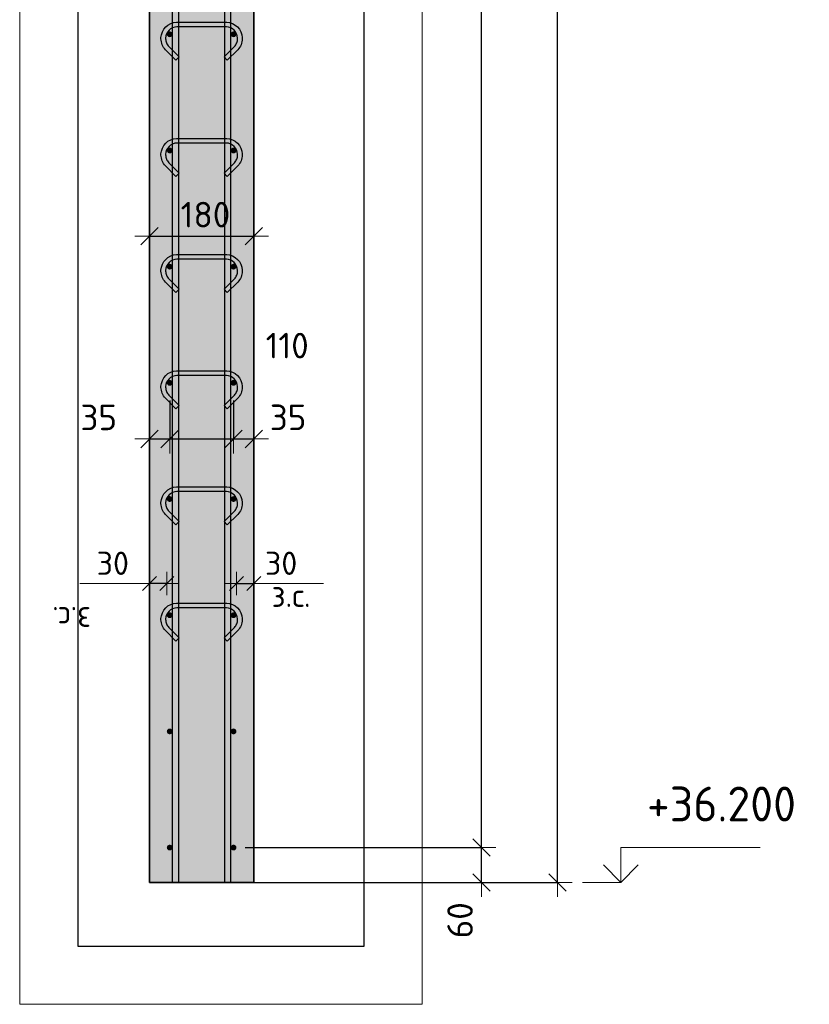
# Model space of a CAD drawing. Header units: millimetres. Extents: x -2995 to 60896, y -2809 to 57831.
# Tile 147 of 169: x 29591 to 30951, y 51918 to 53613. Entities that reach past the tile are written whole.
import ezdxf

# ---------------------------------------------------------------- set-up
doc = ezdxf.new("R2010")
doc.units = ezdxf.units.MM
doc.header["$PDMODE"] = 65
for name, color, linetype, lineweight in [('Standard', 7, 'Continuous', 25), ('Арм.стержн. вертикальными 1', 22, 'Continuous', 35), ('Арм.стержн.горизонт. 1', 180, 'Continuous', 35), ('Высотная отметки_ общее', 7, 'Continuous', 13), ('Размерная линия_ общее', 7, 'Continuous', 13), ('Размерная линия_ общее_1', 7, 'Continuous', 13)]:
    doc.layers.add(name, color=color, linetype=linetype, lineweight=lineweight)
doc.layers.add('Арм.стержн.Стяжки', color=7, linetype='Continuous', lineweight=35, true_color=0x501e0f)
doc.styles.add('ISOCPEUR', font='ISOCPEUR')
doc.dimstyles.new('DIMSTYLE_3', dxfattribs={"dimtxt": 44, "dimasz": 50, "dimexe": 0, "dimexo": 0, "dimgap": 22, "dimtad": 2, "dimdec": 0, "dimrnd": 5, "dimzin": 12, "dimdsep": 46, "dimtxsty": 'ISOCPEUR', "dimblk1": 'ALL_ML_STRICH', "dimblk2": 'ALL_ML_STRICH', "dimsah": 1, "dimcen": 0, "dimclrd": 7, "dimclre": 256, "dimclrt": 7, "dimadec": 0, "dimazin": 0, "dimtfac": 1, "dimtdec": 0, "dimtix": 1, "dimtmove": 2, "dimatfit": 3, "dimfxl": 0, "dimtvp": 1.2, "dimtzin": 0, "dimlwd": 0, "dimlwe": -3, "dimarcsym": 0})
doc.dimstyles.new('DIMSTYLE_5', dxfattribs={"dimtxt": 44, "dimasz": 50, "dimexe": 0, "dimexo": 0, "dimgap": 22, "dimtad": 2, "dimdec": 0, "dimrnd": 5, "dimzin": 12, "dimdsep": 46, "dimtxsty": 'ISOCPEUR', "dimblk1": 'ALL_ML_STRICH', "dimblk2": 'ALL_ML_STRICH', "dimsah": 1, "dimcen": 0, "dimclrd": 7, "dimclre": 256, "dimclrt": 7, "dimadec": 0, "dimazin": 0, "dimtfac": 1, "dimtdec": 0, "dimtix": 1, "dimtmove": 2, "dimatfit": 3, "dimfxl": 0, "dimtzin": 0, "dimlwd": 0, "dimlwe": -3, "dimarcsym": 0})
doc.dimstyles.new('DIMSTYLE_8', dxfattribs={"dimtxt": 40, "dimasz": 40, "dimexe": 0, "dimexo": 0.001, "dimgap": 20, "dimtad": 2, "dimdec": 0, "dimrnd": 5, "dimzin": 12, "dimdsep": 46, "dimtxsty": 'ISOCPEUR', "dimblk1": 'ALL_ML_STRICH', "dimblk2": 'ALL_ML_STRICH', "dimsah": 1, "dimcen": 0, "dimse1": 1, "dimse2": 1, "dimclrd": 7, "dimclre": 256, "dimclrt": 7, "dimadec": 0, "dimazin": 0, "dimtfac": 1, "dimtdec": 0, "dimtix": 1, "dimtmove": 2, "dimatfit": 3, "dimfxl": 0, "dimtvp": 1.2, "dimtzin": 0, "dimlwd": 0, "dimlwe": -3, "dimarcsym": 0})

# ---------------------------------------------------------------- blocks, each defined once
blk = doc.blocks.new('ALL_ML_STRICH')
at = {"color": 0, "linetype": 'ByBlock', "lineweight": -2}
for p, q in [((0, -0.5), (0, 0.5)), ((-1, 0), (0.5, 0)), ((-0.3, -0.3), (0.3, 0.3))]:
    blk.add_line(p, q, dxfattribs=at)
blk = doc.blocks.new('*D313')
at = {"layer": 'DEFPOINTS', "color": 7, "linetype": 'Continuous', "lineweight": 13, "transparency": 33554687}
for p in [(29849.4, 55428.3), (29897.3, 52128.3), (30517.5, 52128.3)]:
    blk.add_point(p, dxfattribs=at)
at = {"layer": 'Размерная линия_ общее', "color": 253, "linetype": 'Continuous', "lineweight": -2, "true_color": 0xa0a0a0, "transparency": 33554687}
for p, q in [((29869.4, 55428.3), (30517.5, 55428.3)), ((29917.3, 52128.3), (30517.5, 52128.3))]:
    blk.add_line(p, q, dxfattribs=at)
at = {"layer": 'Размерная линия_ общее', "color": 7, "linetype": 'Continuous', "lineweight": -2, "transparency": 33554687}
blk.add_line((30517.5, 52128.3), (30517.5, 55428.3), dxfattribs=at)
at = {"layer": 'Размерная линия_ общее', "color": 7, "linetype": 'Continuous', "lineweight": 13, "transparency": 33554687, "xscale": 50, "yscale": 50, "zscale": 50}
for p, rotation in [((30517.5, 55428.3), 90), ((30517.5, 52128.3), 270)]:
    blk.add_blockref('ALL_ML_STRICH', p, dxfattribs=dict(at, rotation=rotation))
at = {"layer": 'Размерная линия_ общее', "color": 7, "linetype": 'Continuous', "lineweight": 13, "transparency": 33554687, "insert": (30480.5, 53780.5), "char_height": 44, "width": 176, "attachment_point": 5, "rotation": 90, "style": 'ISOCPEUR'}
blk.add_mtext('\\A1;{3300}', dxfattribs=at)
blk = doc.blocks.new('COMPLEX_ELEVATIONDIM_13')
at = {"layer": 'Высотная отметки_ общее', "color": 7, "linetype": 'Continuous', "lineweight": 13, "transparency": 33554687}
for p, q in [((30626.6, 52128.3), (30626.6, 52188.3)), ((30626.6, 52188.3), (30866.6, 52188.3)), ((30626.6, 52128.3), (30596.6, 52158.3)), ((30626.6, 52128.3), (30656.6, 52158.3)), ((30626.6, 52128.3), (30626.6, 52128.3)), ((30626.6, 52128.3), (30626.6, 52128.3)), ((30626.6, 52128.3), (30626.6, 52128.3)), ((30626.6, 52128.3), (30626.6, 52128.3))]:
    blk.add_line(p, q, dxfattribs=at)
blk.add_lwpolyline([(30626.6, 52128.3), (30566.6, 52128.3), (30566.6, 52128.3), (30560.5, 52128.3)], dxfattribs=at)
at = {"layer": 'Высотная отметки_ общее', "color": 7, "linetype": 'Continuous', "lineweight": 13, "transparency": 33554687, "insert": (30671.6, 52233.3), "char_height": 60, "width": 298.477, "attachment_point": 7, "style": 'ISOCPEUR'}
blk.add_mtext('\\W0.96;+36.200', dxfattribs=at)
blk = doc.blocks.new('*D315')
at = {"layer": 'DEFPOINTS', "color": 7, "linetype": 'Continuous', "lineweight": 13, "transparency": 33554687}
for p in [(29959.4, 52188.3), (29940.3, 52128.3), (30386.4, 52128.3)]:
    blk.add_point(p, dxfattribs=at)
at = {"layer": 'Размерная линия_ общее', "color": 253, "linetype": 'Continuous', "lineweight": -2, "true_color": 0xa0a0a0, "transparency": 33554687}
for p, q in [((29979.4, 52188.3), (30386.4, 52188.3)), ((29960.3, 52128.3), (30386.4, 52128.3))]:
    blk.add_line(p, q, dxfattribs=at)
at = {"layer": 'Размерная линия_ общее', "color": 7, "linetype": 'Continuous', "lineweight": -2, "transparency": 33554687}
blk.add_line((30386.4, 52128.3), (30386.4, 52188.3), dxfattribs=at)
at = {"layer": 'Размерная линия_ общее', "color": 7, "linetype": 'Continuous', "lineweight": 13, "transparency": 33554687, "xscale": 50, "yscale": 50, "zscale": 50}
for p, rotation in [((30386.4, 52188.3), 90), ((30386.4, 52128.3), 270)]:
    blk.add_blockref('ALL_ML_STRICH', p, dxfattribs=dict(at, rotation=rotation))
at = {"layer": 'Размерная линия_ общее', "color": 7, "linetype": 'Continuous', "lineweight": 13, "transparency": 33554687, "insert": (30349.6, 52063.2), "char_height": 44, "width": 88, "attachment_point": 5, "rotation": 90, "style": 'ISOCPEUR'}
blk.add_mtext('\\A1;{60}', dxfattribs=at)
blk = doc.blocks.new('*D316')
at = {"layer": 'DEFPOINTS', "color": 7, "linetype": 'Continuous', "lineweight": 13, "transparency": 33554687}
for p in [(29959.4, 55388.3), (29959.4, 52188.3), (30386.4, 52188.3)]:
    blk.add_point(p, dxfattribs=at)
at = {"layer": 'Размерная линия_ общее', "color": 253, "linetype": 'Continuous', "lineweight": -2, "true_color": 0xa0a0a0, "transparency": 33554687}
for p, q in [((29979.4, 55388.3), (30386.4, 55388.3)), ((29979.4, 52188.3), (30386.4, 52188.3))]:
    blk.add_line(p, q, dxfattribs=at)
at = {"layer": 'Размерная линия_ общее', "color": 7, "linetype": 'Continuous', "lineweight": -2, "transparency": 33554687}
blk.add_line((30386.4, 52188.3), (30386.4, 55388.3), dxfattribs=at)
at = {"layer": 'Размерная линия_ общее', "color": 7, "linetype": 'Continuous', "lineweight": 13, "transparency": 33554687, "xscale": 50, "yscale": 50, "zscale": 50}
for p, rotation in [((30386.4, 55388.3), 90), ((30386.4, 52188.3), 270)]:
    blk.add_blockref('ALL_ML_STRICH', p, dxfattribs=dict(at, rotation=rotation))
at = {"layer": 'Размерная линия_ общее', "color": 7, "linetype": 'Continuous', "lineweight": 13, "transparency": 33554687, "insert": (30327.4, 53640.3), "char_height": 44, "width": 2.2, "attachment_point": 1, "rotation": 90, "line_spacing_factor": 0.60241, "style": 'ISOCPEUR'}
blk.add_mtext('\\W0.91;16х200=3200', dxfattribs=at)
blk = doc.blocks.new('*D494')
at = {"layer": 'DEFPOINTS', "color": 7, "linetype": 'Continuous', "lineweight": 13, "transparency": 33554687}
for p in [(29964.4, 52642.7), (29964.4, 52634), (29994.4, 52634)]:
    blk.add_point(p, dxfattribs=at)
at = {"layer": 'Размерная линия_ общее_1', "color": 7, "linetype": 'Continuous', "lineweight": -2, "transparency": 33554687}
blk.add_line((29964.4, 52642.7), (29994.4, 52642.7), dxfattribs=at)
at = {"layer": 'Размерная линия_ общее_1', "color": 7, "linetype": 'Continuous', "lineweight": 13, "transparency": 33554687, "xscale": 40, "yscale": 40, "zscale": 40, "rotation": 180}
blk.add_blockref('ALL_ML_STRICH', (29964.4, 52642.7), dxfattribs=at)
at = {"layer": 'Размерная линия_ общее_1', "color": 7, "linetype": 'Continuous', "lineweight": 13, "transparency": 33554687, "xscale": 40, "yscale": 40, "zscale": 40}
blk.add_blockref('ALL_ML_STRICH', (29994.4, 52642.7), dxfattribs=at)
at = {"layer": 'Размерная линия_ общее_1', "color": 7, "linetype": 'Continuous', "lineweight": 13, "transparency": 33554687, "insert": (30041.4, 52677.7), "char_height": 40, "width": 80, "attachment_point": 5, "style": 'ISOCPEUR'}
blk.add_mtext('\\A1;{30}', dxfattribs=at)
at = {"layer": 'Размерная линия_ общее_1', "color": 7, "linetype": 'Continuous', "lineweight": 13, "transparency": 33554687, "insert": (30024.9, 52642.5), "char_height": 40, "width": 2, "attachment_point": 1, "line_spacing_factor": 0.60241, "style": 'ISOCPEUR'}
blk.add_mtext('з.с.', dxfattribs=at)
blk = doc.blocks.new('*D495')
at = {"layer": 'DEFPOINTS', "color": 7, "linetype": 'Continuous', "lineweight": 13, "transparency": 33554687}
for p in [(29814.4, 52634), (29844.4, 52642.7), (29844.4, 52634)]:
    blk.add_point(p, dxfattribs=at)
at = {"layer": 'Размерная линия_ общее_1', "color": 7, "linetype": 'Continuous', "lineweight": -2, "transparency": 33554687}
blk.add_line((29844.4, 52642.7), (29814.4, 52642.7), dxfattribs=at)
at = {"layer": 'Размерная линия_ общее_1', "color": 7, "linetype": 'Continuous', "lineweight": 13, "transparency": 33554687, "xscale": 40, "yscale": 40, "zscale": 40}
for p, rotation in [((29814.4, 52642.7), 180), ((29844.4, 52642.7), 360)]:
    blk.add_blockref('ALL_ML_STRICH', p, dxfattribs=dict(at, rotation=rotation))
at = {"layer": 'Размерная линия_ общее_1', "color": 7, "linetype": 'Continuous', "lineweight": 13, "transparency": 33554687, "insert": (29751.4, 52677.7), "char_height": 40, "width": 80, "attachment_point": 5, "style": 'ISOCPEUR'}
blk.add_mtext('\\A1;{30}', dxfattribs=at)
at = {"layer": 'Размерная линия_ общее_1', "color": 7, "linetype": 'Continuous', "lineweight": 13, "transparency": 33554687, "insert": (29713.9, 52562.5), "char_height": 40, "width": 2, "attachment_point": 1, "rotation": 180, "line_spacing_factor": 0.60241, "style": 'ISOCPEUR'}
blk.add_mtext('з.с.', dxfattribs=at)
blk = doc.blocks.new('*D496')
at = {"layer": 'DEFPOINTS', "color": 7, "linetype": 'Continuous', "lineweight": 13, "transparency": 33554687}
for p in [(29849.4, 52977.8), (29814.4, 52891.7), (29814.4, 52850.8)]:
    blk.add_point(p, dxfattribs=at)
at = {"layer": 'Размерная линия_ общее', "color": 253, "linetype": 'Continuous', "lineweight": -2, "true_color": 0xa0a0a0, "transparency": 33554687}
for p, q in [((29849.4, 52957.8), (29849.4, 52891.7)), ((29814.4, 52870.8), (29814.4, 52891.7))]:
    blk.add_line(p, q, dxfattribs=at)
at = {"layer": 'Размерная линия_ общее', "color": 7, "linetype": 'Continuous', "lineweight": -2, "transparency": 33554687}
blk.add_line((29814.4, 52891.7), (29849.4, 52891.7), dxfattribs=at)
at = {"layer": 'Размерная линия_ общее', "color": 7, "linetype": 'Continuous', "lineweight": 13, "transparency": 33554687, "xscale": 50, "yscale": 50, "zscale": 50, "rotation": 180}
blk.add_blockref('ALL_ML_STRICH', (29814.4, 52891.7), dxfattribs=at)
at = {"layer": 'Размерная линия_ общее', "color": 7, "linetype": 'Continuous', "lineweight": 13, "transparency": 33554687, "xscale": 50, "yscale": 50, "zscale": 50}
blk.add_blockref('ALL_ML_STRICH', (29849.4, 52891.7), dxfattribs=at)
at = {"layer": 'Размерная линия_ общее', "color": 7, "linetype": 'Continuous', "lineweight": 13, "transparency": 33554687, "insert": (29727.1, 52928.8), "char_height": 44, "width": 88, "attachment_point": 5, "style": 'ISOCPEUR'}
blk.add_mtext('\\A1;{35}', dxfattribs=at)
blk = doc.blocks.new('*D497')
at = {"layer": 'DEFPOINTS', "color": 7, "linetype": 'Continuous', "lineweight": 13, "transparency": 33554687}
for p in [(29849.4, 52977.8), (29959.4, 52977.8), (29849.4, 52891.7)]:
    blk.add_point(p, dxfattribs=at)
at = {"layer": 'Размерная линия_ общее', "color": 253, "linetype": 'Continuous', "lineweight": -2, "true_color": 0xa0a0a0, "transparency": 33554687}
for p, q in [((29849.4, 52957.8), (29849.4, 52891.7)), ((29959.4, 52957.8), (29959.4, 52891.7))]:
    blk.add_line(p, q, dxfattribs=at)
at = {"layer": 'Размерная линия_ общее', "color": 7, "linetype": 'Continuous', "lineweight": -2, "transparency": 33554687}
blk.add_line((29849.4, 52891.7), (29959.4, 52891.7), dxfattribs=at)
at = {"layer": 'Размерная линия_ общее', "color": 7, "linetype": 'Continuous', "lineweight": 13, "transparency": 33554687, "xscale": 50, "yscale": 50, "zscale": 50, "rotation": 180}
blk.add_blockref('ALL_ML_STRICH', (29849.4, 52891.7), dxfattribs=at)
at = {"layer": 'Размерная линия_ общее', "color": 7, "linetype": 'Continuous', "lineweight": 13, "transparency": 33554687, "xscale": 50, "yscale": 50, "zscale": 50}
blk.add_blockref('ALL_ML_STRICH', (29959.4, 52891.7), dxfattribs=at)
at = {"layer": 'Размерная линия_ общее', "color": 7, "linetype": 'Continuous', "lineweight": 13, "transparency": 33554687, "insert": (30051.8, 53052.4), "char_height": 44, "width": 132, "attachment_point": 5, "style": 'ISOCPEUR'}
blk.add_mtext('\\A1;{110}', dxfattribs=at)
blk = doc.blocks.new('*D498')
at = {"layer": 'DEFPOINTS', "color": 7, "linetype": 'Continuous', "lineweight": 13, "transparency": 33554687}
for p in [(29959.4, 52977.8), (29959.4, 52891.7), (29994.4, 52854.3)]:
    blk.add_point(p, dxfattribs=at)
at = {"layer": 'Размерная линия_ общее', "color": 253, "linetype": 'Continuous', "lineweight": -2, "true_color": 0xa0a0a0, "transparency": 33554687}
for p, q in [((29959.4, 52957.8), (29959.4, 52891.7)), ((29994.4, 52874.3), (29994.4, 52891.7))]:
    blk.add_line(p, q, dxfattribs=at)
at = {"layer": 'Размерная линия_ общее', "color": 7, "linetype": 'Continuous', "lineweight": -2, "transparency": 33554687}
blk.add_line((29959.4, 52891.7), (29994.4, 52891.7), dxfattribs=at)
at = {"layer": 'Размерная линия_ общее', "color": 7, "linetype": 'Continuous', "lineweight": 13, "transparency": 33554687, "xscale": 50, "yscale": 50, "zscale": 50, "rotation": 180}
blk.add_blockref('ALL_ML_STRICH', (29959.4, 52891.7), dxfattribs=at)
at = {"layer": 'Размерная линия_ общее', "color": 7, "linetype": 'Continuous', "lineweight": 13, "transparency": 33554687, "xscale": 50, "yscale": 50, "zscale": 50}
blk.add_blockref('ALL_ML_STRICH', (29994.4, 52891.7), dxfattribs=at)
at = {"layer": 'Размерная линия_ общее', "color": 7, "linetype": 'Continuous', "lineweight": 13, "transparency": 33554687, "insert": (30053.3, 52928.9), "char_height": 44, "width": 88, "attachment_point": 5, "style": 'ISOCPEUR'}
blk.add_mtext('\\A1;{35}', dxfattribs=at)
blk = doc.blocks.new('*D499')
at = {"layer": 'DEFPOINTS', "color": 7, "linetype": 'Continuous', "lineweight": 13, "transparency": 33554687}
for p in [(29814.4, 53250.8), (29814.4, 53240.8), (29994.4, 53249.1)]:
    blk.add_point(p, dxfattribs=at)
at = {"layer": 'Размерная линия_ общее', "color": 253, "linetype": 'Continuous', "lineweight": -2, "true_color": 0xa0a0a0, "transparency": 33554687}
for p, q in [((29814.4, 53240.8), (29814.4, 53240.8)), ((29994.4, 53240.8), (29994.4, 53240.8))]:
    blk.add_line(p, q, dxfattribs=at)
at = {"layer": 'Размерная линия_ общее', "color": 7, "linetype": 'Continuous', "lineweight": -2, "transparency": 33554687}
blk.add_line((29814.4, 53240.8), (29994.4, 53240.8), dxfattribs=at)
at = {"layer": 'Размерная линия_ общее', "color": 7, "linetype": 'Continuous', "lineweight": 13, "transparency": 33554687, "xscale": 50, "yscale": 50, "zscale": 50, "rotation": 180}
blk.add_blockref('ALL_ML_STRICH', (29814.4, 53240.8), dxfattribs=at)
at = {"layer": 'Размерная линия_ общее', "color": 7, "linetype": 'Continuous', "lineweight": 13, "transparency": 33554687, "xscale": 50, "yscale": 50, "zscale": 50}
blk.add_blockref('ALL_ML_STRICH', (29994.4, 53240.8), dxfattribs=at)
at = {"layer": 'Размерная линия_ общее', "color": 7, "linetype": 'Continuous', "lineweight": 13, "transparency": 33554687, "insert": (29911, 53277.8), "char_height": 44, "width": 132, "attachment_point": 5, "style": 'ISOCPEUR'}
blk.add_mtext('\\A1;{180}', dxfattribs=at)

msp = doc.modelspace()

# ---------------------------------------------------------------- hatches: boundary and pattern name
at = {"layer": 'Арм.стержн.горизонт. 1', "linetype": 'Continuous', "lineweight": 50, "transparency": 33554687}
for points in [[(29854.4, 53588.3), (29854, 53590.2), (29852.9, 53591.8), (29851.3, 53592.9), (29849.4, 53593.3), (29847.5, 53592.9), (29845.9, 53591.8), (29844.8, 53590.2), (29844.4, 53588.3), (29844.8, 53586.4), (29845.9, 53584.7), (29847.5, 53583.6), (29849.4, 53583.3), (29851.3, 53583.6), (29852.9, 53584.7), (29854, 53586.4)], [(29964.4, 53588.3), (29964, 53590.2), (29962.9, 53591.8), (29961.3, 53592.9), (29959.4, 53593.3), (29957.5, 53592.9), (29955.9, 53591.8), (29954.8, 53590.2), (29954.4, 53588.3), (29954.8, 53586.4), (29955.9, 53584.7), (29957.5, 53583.6), (29959.4, 53583.3), (29961.3, 53583.6), (29962.9, 53584.7), (29964, 53586.4)], [(29854.4, 53388.3), (29854, 53390.2), (29852.9, 53391.8), (29851.3, 53392.9), (29849.4, 53393.3), (29847.5, 53392.9), (29845.9, 53391.8), (29844.8, 53390.2), (29844.4, 53388.3), (29844.8, 53386.4), (29845.9, 53384.7), (29847.5, 53383.6), (29849.4, 53383.3), (29851.3, 53383.6), (29852.9, 53384.7), (29854, 53386.4)], [(29964.4, 53388.3), (29964, 53390.2), (29962.9, 53391.8), (29961.3, 53392.9), (29959.4, 53393.3), (29957.5, 53392.9), (29955.9, 53391.8), (29954.8, 53390.2), (29954.4, 53388.3), (29954.8, 53386.4), (29955.9, 53384.7), (29957.5, 53383.6), (29959.4, 53383.3), (29961.3, 53383.6), (29962.9, 53384.7), (29964, 53386.4)], [(29854.4, 53188.3), (29854, 53190.2), (29852.9, 53191.8), (29851.3, 53192.9), (29849.4, 53193.3), (29847.5, 53192.9), (29845.9, 53191.8), (29844.8, 53190.2), (29844.4, 53188.3), (29844.8, 53186.4), (29845.9, 53184.7), (29847.5, 53183.6), (29849.4, 53183.3), (29851.3, 53183.6), (29852.9, 53184.7), (29854, 53186.4)], [(29964.4, 53188.3), (29964, 53190.2), (29962.9, 53191.8), (29961.3, 53192.9), (29959.4, 53193.3), (29957.5, 53192.9), (29955.9, 53191.8), (29954.8, 53190.2), (29954.4, 53188.3), (29954.8, 53186.4), (29955.9, 53184.7), (29957.5, 53183.6), (29959.4, 53183.3), (29961.3, 53183.6), (29962.9, 53184.7), (29964, 53186.4)], [(29854.4, 52988.3), (29854, 52990.2), (29852.9, 52991.8), (29851.3, 52992.9), (29849.4, 52993.3), (29847.5, 52992.9), (29845.9, 52991.8), (29844.8, 52990.2), (29844.4, 52988.3), (29844.8, 52986.4), (29845.9, 52984.7), (29847.5, 52983.6), (29849.4, 52983.3), (29851.3, 52983.6), (29852.9, 52984.7), (29854, 52986.4)], [(29964.4, 52988.3), (29964, 52990.2), (29962.9, 52991.8), (29961.3, 52992.9), (29959.4, 52993.3), (29957.5, 52992.9), (29955.9, 52991.8), (29954.8, 52990.2), (29954.4, 52988.3), (29954.8, 52986.4), (29955.9, 52984.7), (29957.5, 52983.6), (29959.4, 52983.3), (29961.3, 52983.6), (29962.9, 52984.7), (29964, 52986.4)], [(29854.4, 52788.3), (29854, 52790.2), (29852.9, 52791.8), (29851.3, 52792.9), (29849.4, 52793.3), (29847.5, 52792.9), (29845.9, 52791.8), (29844.8, 52790.2), (29844.4, 52788.3), (29844.8, 52786.4), (29845.9, 52784.7), (29847.5, 52783.6), (29849.4, 52783.3), (29851.3, 52783.6), (29852.9, 52784.7), (29854, 52786.4)], [(29964.4, 52788.3), (29964, 52790.2), (29962.9, 52791.8), (29961.3, 52792.9), (29959.4, 52793.3), (29957.5, 52792.9), (29955.9, 52791.8), (29954.8, 52790.2), (29954.4, 52788.3), (29954.8, 52786.4), (29955.9, 52784.7), (29957.5, 52783.6), (29959.4, 52783.3), (29961.3, 52783.6), (29962.9, 52784.7), (29964, 52786.4)], [(29854.4, 52588.3), (29854, 52590.2), (29852.9, 52591.8), (29851.3, 52592.9), (29849.4, 52593.3), (29847.5, 52592.9), (29845.9, 52591.8), (29844.8, 52590.2), (29844.4, 52588.3), (29844.8, 52586.4), (29845.9, 52584.7), (29847.5, 52583.6), (29849.4, 52583.3), (29851.3, 52583.6), (29852.9, 52584.7), (29854, 52586.4)], [(29964.4, 52588.3), (29964, 52590.2), (29962.9, 52591.8), (29961.3, 52592.9), (29959.4, 52593.3), (29957.5, 52592.9), (29955.9, 52591.8), (29954.8, 52590.2), (29954.4, 52588.3), (29954.8, 52586.4), (29955.9, 52584.7), (29957.5, 52583.6), (29959.4, 52583.3), (29961.3, 52583.6), (29962.9, 52584.7), (29964, 52586.4)], [(29854.4, 52388.3), (29854, 52390.2), (29852.9, 52391.8), (29851.3, 52392.9), (29849.4, 52393.3), (29847.5, 52392.9), (29845.9, 52391.8), (29844.8, 52390.2), (29844.4, 52388.3), (29844.8, 52386.4), (29845.9, 52384.7), (29847.5, 52383.6), (29849.4, 52383.3), (29851.3, 52383.6), (29852.9, 52384.7), (29854, 52386.4)], [(29964.4, 52388.3), (29964, 52390.2), (29962.9, 52391.8), (29961.3, 52392.9), (29959.4, 52393.3), (29957.5, 52392.9), (29955.9, 52391.8), (29954.8, 52390.2), (29954.4, 52388.3), (29954.8, 52386.4), (29955.9, 52384.7), (29957.5, 52383.6), (29959.4, 52383.3), (29961.3, 52383.6), (29962.9, 52384.7), (29964, 52386.4)], [(29854.4, 52188.3), (29854, 52190.2), (29852.9, 52191.8), (29851.3, 52192.9), (29849.4, 52193.3), (29847.5, 52192.9), (29845.9, 52191.8), (29844.8, 52190.2), (29844.4, 52188.3), (29844.8, 52186.4), (29845.9, 52184.7), (29847.5, 52183.6), (29849.4, 52183.3), (29851.3, 52183.6), (29852.9, 52184.7), (29854, 52186.4)], [(29964.4, 52188.3), (29964, 52190.2), (29962.9, 52191.8), (29961.3, 52192.9), (29959.4, 52193.3), (29957.5, 52192.9), (29955.9, 52191.8), (29954.8, 52190.2), (29954.4, 52188.3), (29954.8, 52186.4), (29955.9, 52184.7), (29957.5, 52183.6), (29959.4, 52183.3), (29961.3, 52183.6), (29962.9, 52184.7), (29964, 52186.4)]]:
    msp.add_hatch(color=4, dxfattribs=at).paths.add_polyline_path(points)
at = {"layer": 'Размерная линия_ общее', "linetype": 'Continuous', "lineweight": 25, "transparency": 33554687}
msp.add_hatch(color=7, dxfattribs=at).paths.add_polyline_path([(29994.4, 55428.3), (29814.4, 55428.3), (29814.4, 52128.3), (29994.4, 52128.3)])

# ---------------------------------------------------------------- linework, layer by layer
at = {"layer": 'Standard', "color": 52, "linetype": 'Continuous', "lineweight": -3, "transparency": 33554687}
for p, q in [((29691, 56634), (29691, 52018.5)), ((29691, 56634), (29691, 52018.5)), ((30184.3, 52018.5), (30184.3, 56634)), ((30184.3, 52018.5), (30184.3, 56634)), ((29691, 52018.5), (30184.3, 52018.5)), ((29691, 52018.5), (30184.3, 52018.5))]:
    msp.add_line(p, q, dxfattribs=at)
at = {"layer": 'Standard', "color": 7, "linetype": 'Continuous', "lineweight": 13, "transparency": 33554687}
for p, q in [((29814.4, 52642.7), (29694.4, 52642.7)), ((29994.4, 52642.7), (30114.4, 52642.7))]:
    msp.add_line(p, q, dxfattribs=at)
msp.add_lwpolyline([(29591, 51918.5), (30284.3, 51918.5), (30284.3, 56734), (29591, 56734), (29591, 51918.5)], dxfattribs=at)
at = {"layer": 'Арм.стержн. вертикальными 1', "color": 4, "linetype": 'Continuous', "lineweight": 25, "transparency": 33554687}
for points in [[(29854.4, 52128.3), (29854.4, 56258.3), (29864.4, 56258.3), (29864.4, 52128.3), (29854.4, 52128.3)], [(29854.4, 52128.3), (29854.4, 56258.3), (29864.4, 56258.3), (29864.4, 52128.3), (29854.4, 52128.3)], [(29944.4, 52128.3), (29944.4, 56258.3), (29954.4, 56258.3), (29954.4, 52128.3), (29944.4, 52128.3)], [(29944.4, 52128.3), (29944.4, 56258.3), (29954.4, 56258.3), (29954.4, 52128.3), (29944.4, 52128.3)]]:
    msp.add_lwpolyline(points, dxfattribs=at)
at = {"layer": 'Арм.стержн.горизонт. 1', "color": 52, "linetype": 'Continuous', "lineweight": 25, "transparency": 33554687}
for p, q in [((29814.4, 55248.3), (29814.4, 52128.3)), ((29994.4, 55248.3), (29994.4, 52128.3))]:
    msp.add_line(p, q, dxfattribs=at)
at = {"layer": 'Арм.стержн.Стяжки', "color": 40, "linetype": 'Continuous', "lineweight": 25, "transparency": 33554687}
for points in [[(29860.2, 53543.7), (29842.1, 53561.8), (29840.5, 53563.7), (29839, 53565.8), (29837.6, 53568.1), (29836.5, 53570.4), (29835.7, 53572.8), (29835, 53575.4), (29834.6, 53577.9), (29834.4, 53580.5), (29834.4, 53582.5), (29835.1, 53587.3), (29836.8, 53592.4), (29839.4, 53597.1), (29842.6, 53600.9), (29846.4, 53604.2), (29851.1, 53606.8), (29856.2, 53608.5), (29861.1, 53609.1), (29947.7, 53609.1), (29952.6, 53608.5), (29957.7, 53606.8), (29962.4, 53604.2), (29966.2, 53600.9), (29969.4, 53597.1), (29972.1, 53592.4), (29973.7, 53587.3), (29974.4, 53582.5), (29974.4, 53580.5), (29974.2, 53577.9), (29973.8, 53575.4), (29973.2, 53572.8), (29972.3, 53570.4), (29971.2, 53568.1), (29969.9, 53565.8), (29968.3, 53563.7), (29966.7, 53561.8), (29948.6, 53543.7), (29943, 53549.4), (29960.8, 53567.3), (29962.1, 53568.7), (29963.2, 53570.2), (29964.1, 53571.8), (29964.9, 53573.5), (29965.5, 53575.2), (29966, 53577), (29966.3, 53578.9), (29966.4, 53580.7), (29966.4, 53581.9), (29965.9, 53585.5), (29964.7, 53589.2), (29962.8, 53592.5), (29960.5, 53595.3), (29957.8, 53597.5), (29954.5, 53599.4), (29950.8, 53600.6), (29947.2, 53601.1), (29861.6, 53601.1), (29858, 53600.6), (29854.4, 53599.4), (29851, 53597.5), (29848.3, 53595.3), (29846, 53592.5), (29844.1, 53589.2), (29842.9, 53585.5), (29842.4, 53581.9), (29842.4, 53580.7), (29842.5, 53578.9), (29842.8, 53577), (29843.3, 53575.2), (29843.9, 53573.5), (29844.7, 53571.8), (29845.7, 53570.2), (29846.8, 53568.7), (29848, 53567.3), (29865.9, 53549.4), (29860.2, 53543.7)], [(29860.2, 53343.7), (29842.1, 53361.8), (29840.5, 53363.7), (29839, 53365.8), (29837.6, 53368.1), (29836.5, 53370.4), (29835.7, 53372.8), (29835, 53375.4), (29834.6, 53377.9), (29834.4, 53380.5), (29834.4, 53382.5), (29835.1, 53387.3), (29836.8, 53392.4), (29839.4, 53397.1), (29842.6, 53400.9), (29846.4, 53404.2), (29851.1, 53406.8), (29856.2, 53408.5), (29861.1, 53409.1), (29947.7, 53409.1), (29952.6, 53408.5), (29957.7, 53406.8), (29962.4, 53404.2), (29966.2, 53400.9), (29969.4, 53397.1), (29972.1, 53392.4), (29973.7, 53387.3), (29974.4, 53382.5), (29974.4, 53380.5), (29974.2, 53377.9), (29973.8, 53375.4), (29973.2, 53372.8), (29972.3, 53370.4), (29971.2, 53368.1), (29969.9, 53365.8), (29968.3, 53363.7), (29966.7, 53361.8), (29948.6, 53343.7), (29943, 53349.4), (29960.8, 53367.3), (29962.1, 53368.7), (29963.2, 53370.2), (29964.1, 53371.8), (29964.9, 53373.5), (29965.5, 53375.2), (29966, 53377), (29966.3, 53378.9), (29966.4, 53380.7), (29966.4, 53381.9), (29965.9, 53385.5), (29964.7, 53389.2), (29962.8, 53392.5), (29960.5, 53395.3), (29957.8, 53397.5), (29954.5, 53399.4), (29950.8, 53400.6), (29947.2, 53401.1), (29861.6, 53401.1), (29858, 53400.6), (29854.4, 53399.4), (29851, 53397.5), (29848.3, 53395.3), (29846, 53392.5), (29844.1, 53389.2), (29842.9, 53385.5), (29842.4, 53381.9), (29842.4, 53380.7), (29842.5, 53378.9), (29842.8, 53377), (29843.3, 53375.2), (29843.9, 53373.5), (29844.7, 53371.8), (29845.7, 53370.2), (29846.8, 53368.7), (29848, 53367.3), (29865.9, 53349.4), (29860.2, 53343.7)], [(29860.2, 53143.7), (29842.1, 53161.8), (29840.5, 53163.7), (29839, 53165.8), (29837.6, 53168.1), (29836.5, 53170.4), (29835.7, 53172.8), (29835, 53175.4), (29834.6, 53177.9), (29834.4, 53180.5), (29834.4, 53182.5), (29835.1, 53187.3), (29836.8, 53192.4), (29839.4, 53197.1), (29842.6, 53200.9), (29846.4, 53204.2), (29851.1, 53206.8), (29856.2, 53208.5), (29861.1, 53209.1), (29947.7, 53209.1), (29952.6, 53208.5), (29957.7, 53206.8), (29962.4, 53204.2), (29966.2, 53200.9), (29969.4, 53197.1), (29972.1, 53192.4), (29973.7, 53187.3), (29974.4, 53182.5), (29974.4, 53180.5), (29974.2, 53177.9), (29973.8, 53175.4), (29973.2, 53172.8), (29972.3, 53170.4), (29971.2, 53168.1), (29969.9, 53165.8), (29968.3, 53163.7), (29966.7, 53161.8), (29948.6, 53143.7), (29943, 53149.4), (29960.8, 53167.3), (29962.1, 53168.7), (29963.2, 53170.2), (29964.1, 53171.8), (29964.9, 53173.5), (29965.5, 53175.2), (29966, 53177), (29966.3, 53178.9), (29966.4, 53180.7), (29966.4, 53181.9), (29965.9, 53185.5), (29964.7, 53189.2), (29962.8, 53192.5), (29960.5, 53195.3), (29957.8, 53197.5), (29954.5, 53199.4), (29950.8, 53200.6), (29947.2, 53201.1), (29861.6, 53201.1), (29858, 53200.6), (29854.4, 53199.4), (29851, 53197.5), (29848.3, 53195.3), (29846, 53192.5), (29844.1, 53189.2), (29842.9, 53185.5), (29842.4, 53181.9), (29842.4, 53180.7), (29842.5, 53178.9), (29842.8, 53177), (29843.3, 53175.2), (29843.9, 53173.5), (29844.7, 53171.8), (29845.7, 53170.2), (29846.8, 53168.7), (29848, 53167.3), (29865.9, 53149.4), (29860.2, 53143.7)], [(29860.2, 52943.7), (29842.1, 52961.8), (29840.5, 52963.7), (29839, 52965.8), (29837.6, 52968.1), (29836.5, 52970.4), (29835.7, 52972.8), (29835, 52975.4), (29834.6, 52977.9), (29834.4, 52980.5), (29834.4, 52982.5), (29835.1, 52987.3), (29836.8, 52992.4), (29839.4, 52997.1), (29842.6, 53000.9), (29846.4, 53004.2), (29851.1, 53006.8), (29856.2, 53008.5), (29861.1, 53009.1), (29947.7, 53009.1), (29952.6, 53008.5), (29957.7, 53006.8), (29962.4, 53004.2), (29966.2, 53000.9), (29969.4, 52997.1), (29972.1, 52992.4), (29973.7, 52987.3), (29974.4, 52982.5), (29974.4, 52980.5), (29974.2, 52977.9), (29973.8, 52975.4), (29973.2, 52972.8), (29972.3, 52970.4), (29971.2, 52968.1), (29969.9, 52965.8), (29968.3, 52963.7), (29966.7, 52961.8), (29948.6, 52943.7), (29943, 52949.4), (29960.8, 52967.3), (29962.1, 52968.7), (29963.2, 52970.2), (29964.1, 52971.8), (29964.9, 52973.5), (29965.5, 52975.2), (29966, 52977), (29966.3, 52978.9), (29966.4, 52980.7), (29966.4, 52981.9), (29965.9, 52985.5), (29964.7, 52989.2), (29962.8, 52992.5), (29960.5, 52995.3), (29957.8, 52997.5), (29954.5, 52999.4), (29950.8, 53000.6), (29947.2, 53001.1), (29861.6, 53001.1), (29858, 53000.6), (29854.4, 52999.4), (29851, 52997.5), (29848.3, 52995.3), (29846, 52992.5), (29844.1, 52989.2), (29842.9, 52985.5), (29842.4, 52981.9), (29842.4, 52980.7), (29842.5, 52978.9), (29842.8, 52977), (29843.3, 52975.2), (29843.9, 52973.5), (29844.7, 52971.8), (29845.7, 52970.2), (29846.8, 52968.7), (29848, 52967.3), (29865.9, 52949.4), (29860.2, 52943.7)], [(29860.2, 52743.7), (29842.1, 52761.8), (29840.5, 52763.7), (29839, 52765.8), (29837.6, 52768.1), (29836.5, 52770.4), (29835.7, 52772.8), (29835, 52775.4), (29834.6, 52777.9), (29834.4, 52780.5), (29834.4, 52782.5), (29835.1, 52787.3), (29836.8, 52792.4), (29839.4, 52797.1), (29842.6, 52800.9), (29846.4, 52804.2), (29851.1, 52806.8), (29856.2, 52808.5), (29861.1, 52809.1), (29947.7, 52809.1), (29952.6, 52808.5), (29957.7, 52806.8), (29962.4, 52804.2), (29966.2, 52800.9), (29969.4, 52797.1), (29972.1, 52792.4), (29973.7, 52787.3), (29974.4, 52782.5), (29974.4, 52780.5), (29974.2, 52777.9), (29973.8, 52775.4), (29973.2, 52772.8), (29972.3, 52770.4), (29971.2, 52768.1), (29969.9, 52765.8), (29968.3, 52763.7), (29966.7, 52761.8), (29948.6, 52743.7), (29943, 52749.4), (29960.8, 52767.3), (29962.1, 52768.7), (29963.2, 52770.2), (29964.1, 52771.8), (29964.9, 52773.5), (29965.5, 52775.2), (29966, 52777), (29966.3, 52778.9), (29966.4, 52780.7), (29966.4, 52781.9), (29965.9, 52785.5), (29964.7, 52789.2), (29962.8, 52792.5), (29960.5, 52795.3), (29957.8, 52797.5), (29954.5, 52799.4), (29950.8, 52800.6), (29947.2, 52801.1), (29861.6, 52801.1), (29858, 52800.6), (29854.4, 52799.4), (29851, 52797.5), (29848.3, 52795.3), (29846, 52792.5), (29844.1, 52789.2), (29842.9, 52785.5), (29842.4, 52781.9), (29842.4, 52780.7), (29842.5, 52778.9), (29842.8, 52777), (29843.3, 52775.2), (29843.9, 52773.5), (29844.7, 52771.8), (29845.7, 52770.2), (29846.8, 52768.7), (29848, 52767.3), (29865.9, 52749.4), (29860.2, 52743.7)], [(29860.2, 52543.7), (29842.1, 52561.8), (29840.5, 52563.7), (29839, 52565.8), (29837.6, 52568.1), (29836.5, 52570.4), (29835.7, 52572.8), (29835, 52575.4), (29834.6, 52577.9), (29834.4, 52580.5), (29834.4, 52582.5), (29835.1, 52587.3), (29836.8, 52592.4), (29839.4, 52597.1), (29842.6, 52600.9), (29846.4, 52604.2), (29851.1, 52606.8), (29856.2, 52608.5), (29861.1, 52609.1), (29947.7, 52609.1), (29952.6, 52608.5), (29957.7, 52606.8), (29962.4, 52604.2), (29966.2, 52600.9), (29969.4, 52597.1), (29972.1, 52592.4), (29973.7, 52587.3), (29974.4, 52582.5), (29974.4, 52580.5), (29974.2, 52577.9), (29973.8, 52575.4), (29973.2, 52572.8), (29972.3, 52570.4), (29971.2, 52568.1), (29969.9, 52565.8), (29968.3, 52563.7), (29966.7, 52561.8), (29948.6, 52543.7), (29943, 52549.4), (29960.8, 52567.3), (29962.1, 52568.7), (29963.2, 52570.2), (29964.1, 52571.8), (29964.9, 52573.5), (29965.5, 52575.2), (29966, 52577), (29966.3, 52578.9), (29966.4, 52580.7), (29966.4, 52581.9), (29965.9, 52585.5), (29964.7, 52589.2), (29962.8, 52592.5), (29960.5, 52595.3), (29957.8, 52597.5), (29954.5, 52599.4), (29950.8, 52600.6), (29947.2, 52601.1), (29861.6, 52601.1), (29858, 52600.6), (29854.4, 52599.4), (29851, 52597.5), (29848.3, 52595.3), (29846, 52592.5), (29844.1, 52589.2), (29842.9, 52585.5), (29842.4, 52581.9), (29842.4, 52580.7), (29842.5, 52578.9), (29842.8, 52577), (29843.3, 52575.2), (29843.9, 52573.5), (29844.7, 52571.8), (29845.7, 52570.2), (29846.8, 52568.7), (29848, 52567.3), (29865.9, 52549.4), (29860.2, 52543.7)]]:
    msp.add_lwpolyline(points, dxfattribs=at)
at = {"layer": 'Размерная линия_ общее', "color": 7, "linetype": 'Continuous', "lineweight": 35, "transparency": 33554687}
for p, q in [((29814.4, 55428.3), (29814.4, 52128.3)), ((29994.4, 52128.3), (29994.4, 55428.3)), ((29994.4, 52128.3), (29814.4, 52128.3))]:
    msp.add_line(p, q, dxfattribs=at)

# ---------------------------------------------------------------- block references
at = {"layer": 'Высотная отметки_ общее', "color": 7, "linetype": 'Continuous', "lineweight": 13, "transparency": 33554687}
msp.add_blockref('COMPLEX_ELEVATIONDIM_13', (0, 0), dxfattribs=at)

# ---------------------------------------------------------------- dimensions: what is measured, and where the dimension line sits
at = {"layer": 'Размерная линия_ общее', "color": 7, "linetype": 'Continuous', "lineweight": 13, "transparency": 33554687}
for base, p1, p2, dimstyle, picture, middle in [((30517.5, 55428.3), (29917.3, 52128.3), (29869.4, 55428.3), 'DIMSTYLE_5', '*D313', (30480.5, 53780.5)), ((30386.4, 52188.3), (29960.3, 52128.3), (29979.4, 52188.3), 'DIMSTYLE_3', '*D315', (30349.6, 52063.2))]:
    dim = msp.add_linear_dim(base=base, p1=p1, p2=p2, angle=90, dimstyle=dimstyle, override={"dimpost": '<>', "dimclrd": 7, "dimclre": 253, "dimclrt": 7, "dimlwd": 0, "dimlwe": 65533}, dxfattribs=at)
    dim.commit()
    dim.dimension.update_dxf_attribs({"geometry": picture, "text_midpoint": middle, "dimtype": 160})
dim = msp.add_linear_dim(base=(30386.4, 55388.3), p1=(29979.4, 52188.3), p2=(29979.4, 55388.3), angle=90, text='\\W0.91;16х200=3200', dimstyle='DIMSTYLE_5', override={"dimpost": '<>', "dimclrd": 7, "dimclre": 253, "dimclrt": 7, "dimlwd": 0, "dimlwe": 65533}, dxfattribs=at)
dim.commit()
dim.dimension.update_dxf_attribs({"geometry": '*D316', "text_midpoint": (30364.4, 53788.3), "dimtype": 160})
for base, p1, p2, dimstyle, picture, middle in [((29994.4, 53240.8), (29814.4, 53240.8), (29994.4, 53240.8), 'DIMSTYLE_5', '*D499', (29911, 53277.8)), ((29959.4, 52891.7), (29849.4, 52957.8), (29959.4, 52957.8), 'DIMSTYLE_3', '*D497', (30051.8, 53052.4)), ((29849.4, 52891.7), (29814.4, 52870.8), (29849.4, 52957.8), 'DIMSTYLE_3', '*D496', (29727.1, 52928.8)), ((29994.4, 52891.7), (29959.4, 52957.8), (29994.4, 52874.3), 'DIMSTYLE_3', '*D498', (30053.3, 52928.9))]:
    dim = msp.add_linear_dim(base=base, p1=p1, p2=p2, dimstyle=dimstyle, override={"dimpost": '<>', "dimclrd": 7, "dimclre": 253, "dimclrt": 7, "dimlwd": 0, "dimlwe": 65533}, dxfattribs=at)
    dim.commit()
    dim.dimension.update_dxf_attribs({"geometry": picture, "text_midpoint": middle, "dimtype": 160})
at = {"layer": 'Размерная линия_ общее_1', "color": 7, "linetype": 'Continuous', "lineweight": 13, "transparency": 33554687}
dim = msp.add_linear_dim(base=(29814.4, 52642.7), p1=(29844.4, 52634), p2=(29814.4, 52634), angle=180, text='<>\\Xз.с.', dimstyle='DIMSTYLE_8', override={"dimpost": '<>', "dimclrd": 7, "dimclre": 253, "dimclrt": 7, "dimlwd": 0, "dimlwe": 65533}, dxfattribs=at)
dim.commit()
dim.dimension.update_dxf_attribs({"geometry": '*D495', "text_midpoint": (29751.4, 52677.7), "dimtype": 160})
dim = msp.add_linear_dim(base=(29994.4, 52642.7), p1=(29964.4, 52634), p2=(29994.4, 52634), text='<>\\Xз.с.', dimstyle='DIMSTYLE_8', override={"dimpost": '<>', "dimclrd": 7, "dimclre": 253, "dimclrt": 7, "dimlwd": 0, "dimlwe": 65533}, dxfattribs=at)
dim.commit()
dim.dimension.update_dxf_attribs({"geometry": '*D494', "text_midpoint": (30041.4, 52677.7), "dimtype": 160})

doc.saveas('drawing.dxf')
